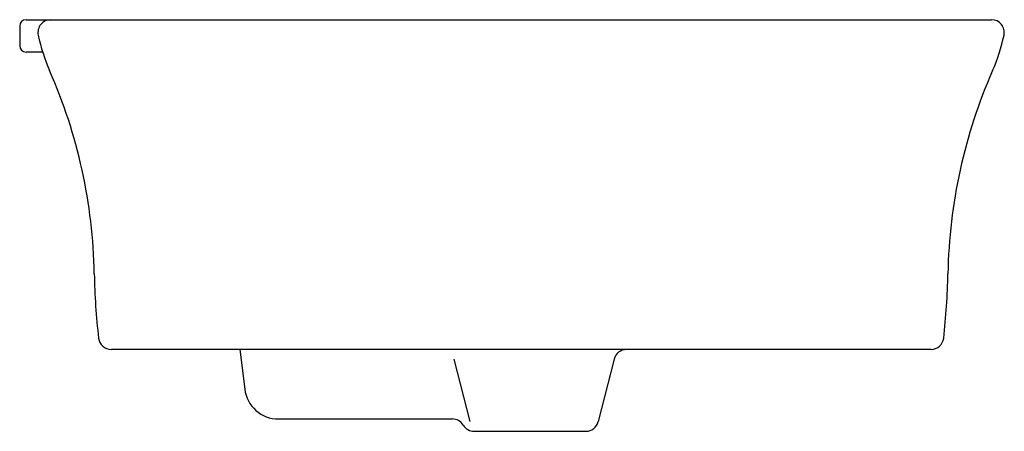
# Model space of a CAD drawing. Header units: millimetres. Extents: x -0.231 to 0.23, y -0.097 to 0.096.
import ezdxf

# ---------------------------------------------------------------- set-up
doc = ezdxf.new("R2010")
doc.units = ezdxf.units.MM
doc.layers.add('BLOCKS', color=3, linetype='Continuous')

msp = doc.modelspace()

# ---------------------------------------------------------------- linework, layer by layer
at = {"layer": 'BLOCKS'}
for p, q in [((-0.2310752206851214, 0.09316653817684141), (-0.2310752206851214, 0.08399910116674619)), ((-0.2280752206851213, 0.09616653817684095), (0.224138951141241, 0.09616653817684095)), ((-0.2203112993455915, 0.08099910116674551), (-0.2280752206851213, 0.08099910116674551)), ((0.1958292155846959, -0.05825721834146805), (-0.188135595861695, -0.05825721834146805)), ((-0.1279788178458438, -0.05825721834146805), (-0.1256902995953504, -0.07675637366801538)), ((-0.02764594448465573, -0.0627833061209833), (-0.02023445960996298, -0.09202948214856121)), ((0.04736010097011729, -0.0627833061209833), (0.03994861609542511, -0.09202948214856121)), ((-0.109811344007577, -0.09079199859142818), (-0.02841563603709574, -0.09079199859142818)), ((-0.01816346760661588, -0.09655556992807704), (0.03413246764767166, -0.09655556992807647))]:
    msp.add_line(p, q, dxfattribs=at)
for centre, radius, start, end in [((-0.2280752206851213, 0.09316653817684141), 0.003, 90, 180), ((-0.2165356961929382, 0.09016653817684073), 0.006000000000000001, 90, 192.0691551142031), ((0.224138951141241, 0.09016653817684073), 0.006000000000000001, 347.9308448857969, 90), ((-0.1386355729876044, 0.1068230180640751), 0.085660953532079, 192.0691551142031, 203.7613226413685), ((0.1462388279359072, 0.1068230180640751), 0.085660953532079, 336.2386773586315, 347.9308448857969), ((-0.2280752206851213, 0.08399910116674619), 0.003, 180, 270), ((-0.4433051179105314, -0.02730666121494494), 0.2472268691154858, 1.037543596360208, 23.76132264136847), ((0.4509083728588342, -0.02730666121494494), 0.2472268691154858, 156.2386773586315, 178.9624564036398), ((0.1218784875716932, -0.01707088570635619), 0.3180494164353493, 181.0375435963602, 186.4744070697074), ((-0.1142752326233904, -0.01707088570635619), 0.3180494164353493, 353.5255929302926, 358.9624564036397), ((-0.1881807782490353, -0.05225738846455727), 0.006000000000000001, 186.4744070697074, 269.5685359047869), ((0.1957840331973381, -0.05225738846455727), 0.006000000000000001, 270.4314640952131, 353.5255929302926), ((0.0531762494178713, -0.06425721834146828), 0.006000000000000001, 90, 165.7796296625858), ((-0.109811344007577, -0.07479199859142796), 0.016, 187.0521929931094, 270), ((-0.02841563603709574, -0.09679199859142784), 0.006000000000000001, 31.31229043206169, 90), ((0.03413246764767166, -0.09055556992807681), 0.006000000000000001, 270, 345.7796296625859), ((-0.01816346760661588, -0.09055556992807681), 0.006000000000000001, 211.3122904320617, 270)]:
    msp.add_arc(centre, radius, start, end, dxfattribs=at)

doc.saveas('drawing.dxf')
